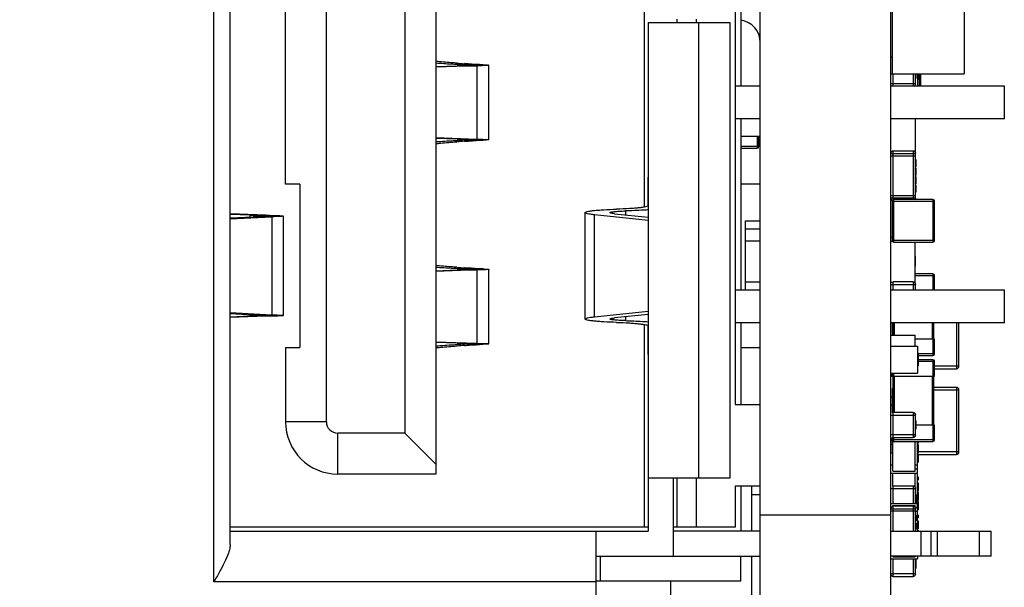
# Model space of a CAD drawing. Header units: millimetres. Extents: x 72 to 239, y 133 to 319.
# Tile 235 of 240: x 224.69 to 236.75, y 242.49 to 249.44. Entities that reach past the tile are written whole.
import ezdxf

# ---------------------------------------------------------------- set-up
doc = ezdxf.new("R2010")
doc.units = ezdxf.units.MM
doc.header["$LTSCALE"] = 5
doc.header["$PDMODE"] = 3
doc.header["$PDSIZE"] = 0.3125
doc.layers.get('0').update_dxf_attribs({"linetype": 'CONTINUOUS'})
doc.layers.get('Defpoints').update_dxf_attribs({"linetype": 'CONTINUOUS'})
doc.layers.add('7标注层', color=6, linetype='CONTINUOUS')
doc.styles.add('PC_TEXTSTYLE', font='ISOCP.SHX', dxfattribs={"width": 0.707, "bigfont": 'GBCBIG.SHX'})
doc.dimstyles.new('GB_BALLOON', dxfattribs={"dimtxt": 3, "dimasz": 2, "dimexe": 1, "dimexo": 0, "dimgap": 1.5, "dimtad": 1, "dimdec": 1, "dimdsep": 46, "dimtxsty": 'PC_TEXTSTYLE', "dimcen": 0, "dimclrd": 256, "dimclrt": 256, "dimadec": 0, "dimazin": 2, "dimtp": 0.1, "dimtm": 0.1, "dimtfac": 0.71, "dimtdec": 3, "dimtmove": 0, "dimatfit": 3, "dimfxl": 1, "dimtfill": 1, "dimarcsym": 0})

# ---------------------------------------------------------------- blocks, each defined once
blk = doc.blocks.new('*D15')
at = {"layer": '7标注层', "color": 0, "lineweight": -2}
for p, q in [((217.768, 243.823), (217.768, 233.7)), ((233.762, 240.373), (233.762, 233.7))]:
    blk.add_line(p, q, dxfattribs=at)
at = {"layer": '7标注层', "lineweight": -2}
blk.add_line((219.768, 234.7), (231.762, 234.7), dxfattribs=at)
at = {"layer": '7标注层'}
for points in [[(219.768, 235.033), (219.768, 234.366), (217.768, 234.7)], [(231.762, 234.366), (231.762, 235.033), (233.762, 234.7)]]:
    blk.add_solid(points, dxfattribs=at)
at = {"layer": 'Defpoints', "color": 0}
for p in [(217.768, 243.823), (233.762, 240.373), (233.762, 234.7)]:
    blk.add_point(p, dxfattribs=at)
at = {"layer": '7标注层', "insert": (225.765, 237.55), "char_height": 3, "attachment_point": 5, "style": 'PC_TEXTSTYLE', "bg_fill": 3, "box_fill_scale": 1.1, "bg_fill_color": 257, "bg_fill_transparency": 0}
blk.add_mtext('16', dxfattribs=at)

msp = doc.modelspace()

# ---------------------------------------------------------------- linework, layer by layer
for p, q in [((235.362, 240.373), (235.362, 296.882)), ((233.762, 240.373), (233.762, 278.223)), ((227.068, 242.553), (227.068, 256.293)), ((227.268, 243.009), (227.268, 255.837)), ((229.786, 254.973), (229.786, 243.873)), ((229.406, 254.473), (229.406, 244.373)), ((228.446, 244.513), (228.446, 254.333)), ((233.456, 254.123), (233.456, 244.723)), ((232.338, 251.704), (232.338, 247.141)), ((227.946, 247.423), (227.946, 251.423)), ((233.523, 250.223), (233.523, 248.623)), ((235.382, 248.773), (235.382, 250.223)), ((236.262, 250.223), (236.262, 248.773)), ((232.388, 249.403), (233.388, 249.403)), ((232.388, 249.403), (232.388, 247.511)), ((232.738, 249.443), (232.738, 249.403)), ((232.978, 249.443), (232.978, 249.403)), ((233.008, 243.823), (233.008, 249.403)), ((233.388, 249.403), (233.388, 243.823)), ((229.788, 248.903), (229.786, 248.903)), ((230.143, 248.898), (230.137, 248.898)), ((230.143, 248.898), (230.137, 248.898)), ((235.382, 248.973), (235.362, 248.973)), ((230.289, 248.872), (229.786, 248.854)), ((229.786, 248.863), (230.047, 248.872)), ((230.047, 248.872), (230.289, 248.872)), ((230.093, 248.884), (230.048, 248.887)), ((230.093, 248.874), (230.093, 248.884)), ((230.364, 248.884), (230.136, 248.884)), ((230.289, 248.872), (230.289, 247.974)), ((230.436, 247.967), (230.436, 248.879)), ((235.362, 248.773), (235.382, 248.773)), ((235.382, 248.773), (236.262, 248.773)), ((235.392, 248.623), (235.392, 248.773)), ((235.636, 248.773), (235.636, 248.623)), ((235.666, 248.651), (235.666, 248.773)), ((235.669, 248.716), (235.666, 248.716)), ((235.669, 248.773), (235.669, 248.716)), ((235.687, 248.773), (235.687, 248.623)), ((235.687, 248.699), (235.697, 248.699)), ((235.697, 248.773), (235.697, 248.699)), ((235.724, 248.773), (235.724, 248.623)), ((233.762, 248.623), (233.456, 248.623)), ((235.666, 248.651), (235.362, 248.651)), ((236.753, 248.623), (235.362, 248.623)), ((236.753, 248.223), (236.753, 248.623)), ((233.762, 248.223), (233.456, 248.223)), ((233.523, 248.223), (233.523, 246.123)), ((236.753, 248.223), (235.362, 248.223)), ((235.662, 248.223), (235.662, 247.823)), ((235.663, 248.127), (235.662, 248.127)), ((235.663, 248.125), (235.662, 248.125)), ((235.663, 248.111), (235.662, 248.111)), ((235.662, 248.089), (235.663, 248.089)), ((235.663, 248.082), (235.662, 248.082)), ((235.663, 248.007), (235.663, 248.127)), ((229.786, 247.992), (230.289, 247.974)), ((230.047, 247.974), (229.786, 247.983)), ((229.786, 247.943), (229.788, 247.943)), ((230.047, 247.974), (230.289, 247.974)), ((230.048, 247.959), (230.093, 247.962)), ((230.093, 247.962), (230.093, 247.972)), ((230.364, 247.962), (230.136, 247.962)), ((230.137, 247.947), (230.143, 247.948)), ((230.137, 247.947), (230.143, 247.948)), ((233.523, 248.009), (233.762, 248.009)), ((233.726, 248.009), (233.726, 247.863)), ((233.746, 247.883), (233.746, 248.009)), ((235.663, 248.042), (235.662, 248.042)), ((235.663, 248.007), (235.662, 248.007)), ((233.746, 247.883), (233.523, 247.883)), ((233.523, 247.863), (233.726, 247.863)), ((235.362, 247.823), (235.375, 247.823)), ((235.636, 247.828), (235.392, 247.828)), ((235.392, 247.232), (235.392, 247.828)), ((235.636, 247.828), (235.636, 247.233)), ((235.652, 247.823), (235.662, 247.823)), ((235.362, 247.797), (235.666, 247.797)), ((235.666, 247.767), (235.362, 247.767)), ((235.666, 247.248), (235.666, 247.797)), ((235.669, 247.723), (235.666, 247.723)), ((235.666, 247.712), (235.669, 247.712)), ((235.669, 247.694), (235.666, 247.694)), ((235.669, 247.723), (235.669, 247.63)), ((235.669, 247.658), (235.666, 247.658)), ((235.669, 247.649), (235.666, 247.649)), ((235.666, 247.63), (235.669, 247.63)), ((235.669, 247.62), (235.666, 247.62)), ((235.666, 247.583), (235.669, 247.583)), ((235.669, 247.62), (235.669, 247.529)), ((232.388, 247.159), (232.388, 247.507)), ((232.39, 247.507), (232.39, 245.338)), ((235.666, 247.546), (235.669, 247.546)), ((235.669, 247.529), (235.666, 247.529)), ((235.669, 247.517), (235.666, 247.517)), ((235.669, 247.48), (235.666, 247.48)), ((235.669, 247.517), (235.669, 247.425)), ((228.119, 247.423), (227.946, 247.423)), ((228.119, 247.423), (228.119, 245.423)), ((233.762, 247.423), (233.523, 247.423)), ((235.669, 247.443), (235.666, 247.443)), ((235.666, 247.439), (235.669, 247.439)), ((235.666, 247.425), (235.669, 247.425)), ((235.669, 247.416), (235.666, 247.416)), ((235.666, 247.379), (235.669, 247.379)), ((235.666, 247.342), (235.669, 247.342)), ((235.669, 247.334), (235.666, 247.334)), ((235.669, 247.416), (235.669, 247.323)), ((235.666, 247.279), (235.362, 247.279)), ((235.666, 247.249), (235.362, 247.249)), ((235.377, 247.213), (235.897, 247.213)), ((235.377, 247.213), (235.377, 246.733)), ((235.877, 247.233), (235.397, 247.233)), ((235.397, 246.713), (235.397, 247.233)), ((235.669, 247.323), (235.666, 247.323)), ((235.877, 247.233), (235.877, 246.713)), ((235.897, 246.733), (235.897, 247.213)), ((232.11, 247.095), (232.11, 247.047)), ((227.702, 247.042), (227.268, 247.058)), ((227.51, 247.042), (227.268, 247.051)), ((227.268, 246.996), (227.778, 247.023)), ((227.268, 247.009), (227.548, 247.023)), ((227.51, 247.021), (227.51, 247.042)), ((227.548, 247.042), (227.702, 247.042)), ((227.778, 247.023), (227.548, 247.023)), ((227.778, 247.023), (227.778, 245.822)), ((227.918, 247.032), (227.918, 245.814)), ((231.616, 245.772), (231.616, 247.074)), ((232.39, 246.979), (231.73, 247.047)), ((231.73, 245.798), (231.73, 247.047)), ((231.977, 247.061), (232.39, 247.018)), ((233.582, 246.973), (233.762, 246.973)), ((233.582, 246.123), (233.582, 246.973)), ((233.762, 246.873), (233.582, 246.873)), ((235.362, 246.773), (235.377, 246.773)), ((235.897, 246.733), (235.377, 246.733)), ((233.762, 246.723), (233.582, 246.723)), ((235.362, 246.723), (235.38, 246.723)), ((235.397, 246.713), (235.877, 246.713)), ((235.662, 246.223), (235.662, 246.713)), ((235.663, 246.539), (235.662, 246.539)), ((235.663, 246.419), (235.663, 246.539)), ((229.788, 246.403), (229.786, 246.403)), ((230.289, 246.372), (229.786, 246.354)), ((229.786, 246.363), (230.047, 246.372)), ((230.047, 246.372), (230.289, 246.372)), ((230.093, 246.384), (230.048, 246.387)), ((230.093, 246.374), (230.093, 246.384)), ((230.364, 246.384), (230.136, 246.384)), ((230.143, 246.398), (230.137, 246.398)), ((230.143, 246.398), (230.137, 246.398)), ((230.289, 246.372), (230.289, 245.474)), ((230.436, 245.467), (230.436, 246.379)), ((235.663, 246.478), (235.662, 246.478)), ((235.663, 246.419), (235.662, 246.419)), ((235.877, 246.323), (235.662, 246.323)), ((235.662, 246.303), (235.897, 246.303)), ((235.877, 246.323), (235.877, 246.123)), ((235.897, 246.123), (235.897, 246.303)), ((233.762, 246.123), (233.456, 246.123)), ((233.762, 246.223), (233.582, 246.223)), ((235.362, 246.223), (235.381, 246.223)), ((235.362, 246.195), (235.666, 246.195)), ((236.753, 246.123), (235.362, 246.123)), ((235.377, 246.223), (235.377, 246.221)), ((235.636, 246.225), (235.392, 246.225)), ((235.392, 246.123), (235.392, 246.225)), ((235.636, 246.225), (235.636, 246.123)), ((235.647, 246.223), (235.662, 246.223)), ((235.666, 246.123), (235.666, 246.195)), ((236.753, 245.723), (236.753, 246.123)), ((227.268, 245.849), (227.778, 245.822)), ((227.268, 245.837), (227.548, 245.822)), ((227.702, 245.804), (227.268, 245.788)), ((227.51, 245.804), (227.268, 245.795)), ((227.51, 245.804), (227.51, 245.824)), ((227.548, 245.822), (227.778, 245.822)), ((227.702, 245.804), (227.548, 245.804)), ((231.73, 245.798), (232.39, 245.867)), ((232.39, 245.828), (231.977, 245.785)), ((232.11, 245.799), (232.11, 245.751)), ((232.338, 245.704), (232.338, 243.223)), ((232.388, 245.338), (232.388, 245.687)), ((233.762, 245.723), (233.456, 245.723)), ((233.523, 245.723), (233.523, 244.723)), ((236.753, 245.723), (235.362, 245.723)), ((235.377, 245.723), (235.377, 245.573)), ((235.387, 245.723), (235.387, 245.573)), ((235.407, 245.573), (235.407, 245.723)), ((235.867, 245.723), (235.867, 245.523)), ((235.887, 245.523), (235.887, 245.723)), ((236.167, 245.723), (236.167, 245.163)), ((236.197, 245.193), (236.197, 245.723)), ((235.362, 245.573), (235.662, 245.573)), ((235.662, 245.438), (235.662, 245.573)), ((235.897, 245.523), (235.662, 245.523)), ((235.877, 245.523), (235.877, 245.323)), ((235.897, 245.343), (235.897, 245.523)), ((227.946, 245.423), (228.119, 245.423)), ((227.946, 245.423), (227.946, 244.513)), ((229.786, 245.492), (230.289, 245.474)), ((230.047, 245.474), (229.786, 245.483)), ((229.786, 245.443), (229.788, 245.443)), ((230.047, 245.474), (230.289, 245.474)), ((230.048, 245.459), (230.093, 245.462)), ((230.093, 245.462), (230.093, 245.472)), ((230.364, 245.462), (230.136, 245.462)), ((230.137, 245.447), (230.143, 245.448)), ((230.137, 245.447), (230.143, 245.448)), ((233.523, 245.423), (233.762, 245.423)), ((235.362, 245.438), (235.687, 245.438)), ((235.687, 245.438), (235.687, 245.108)), ((232.388, 245.334), (232.388, 243.173)), ((235.687, 245.357), (235.697, 245.357)), ((235.687, 245.278), (235.697, 245.278)), ((235.697, 245.357), (235.697, 245.199)), ((235.897, 245.343), (235.697, 245.343)), ((235.697, 245.323), (235.877, 245.323)), ((235.687, 245.199), (235.697, 245.199)), ((235.877, 245.273), (235.697, 245.273)), ((235.697, 245.253), (235.897, 245.253)), ((235.877, 245.273), (235.877, 245.073)), ((235.897, 245.073), (235.897, 245.253)), ((236.197, 245.193), (235.897, 245.193)), ((235.897, 245.163), (236.167, 245.163)), ((235.362, 245.108), (235.687, 245.108)), ((235.377, 245.101), (235.362, 245.101)), ((235.362, 245.073), (235.897, 245.073)), ((235.377, 245.108), (235.377, 245.073)), ((235.387, 245.073), (235.387, 244.625)), ((235.397, 245.073), (235.397, 245.108)), ((235.407, 244.625), (235.407, 245.073)), ((235.867, 245.073), (235.867, 244.473)), ((235.887, 244.473), (235.887, 245.073)), ((236.167, 244.933), (235.887, 244.933)), ((236.167, 244.933), (236.167, 244.113)), ((235.362, 244.813), (235.377, 244.813)), ((235.377, 244.903), (235.387, 244.903)), ((235.377, 244.903), (235.377, 244.621)), ((235.887, 244.903), (236.197, 244.903)), ((236.197, 244.143), (236.197, 244.903)), ((233.456, 244.723), (233.762, 244.723)), ((235.377, 244.713), (235.362, 244.713)), ((235.362, 244.595), (235.666, 244.595)), ((235.636, 244.625), (235.392, 244.625)), ((235.392, 244.321), (235.392, 244.625)), ((235.636, 244.625), (235.636, 244.321)), ((235.666, 244.351), (235.666, 244.595)), ((228.446, 244.513), (227.946, 244.513)), ((235.666, 244.53), (235.669, 244.53)), ((235.666, 244.485), (235.669, 244.485)), ((235.669, 244.467), (235.666, 244.467)), ((235.669, 244.53), (235.669, 244.423)), ((235.897, 244.473), (235.669, 244.473)), ((235.877, 244.473), (235.877, 244.273)), ((235.897, 244.293), (235.897, 244.473)), ((229.406, 244.373), (228.586, 244.373)), ((228.586, 243.873), (228.586, 244.373)), ((229.406, 244.373), (229.786, 243.993)), ((235.666, 244.351), (235.362, 244.351)), ((235.377, 244.325), (235.377, 244.293)), ((235.392, 244.321), (235.636, 244.321)), ((235.397, 244.273), (235.397, 244.321)), ((235.669, 244.423), (235.666, 244.423)), ((235.377, 244.301), (235.362, 244.301)), ((235.377, 244.233), (235.362, 244.233)), ((235.897, 244.293), (235.377, 244.293)), ((235.377, 244.274), (235.377, 244.143)), ((235.387, 243.908), (235.387, 244.271)), ((235.392, 244.27), (235.392, 244.274)), ((235.392, 244.27), (235.636, 244.27)), ((235.397, 244.273), (235.877, 244.273)), ((235.636, 244.273), (235.636, 244.27)), ((235.662, 243.908), (235.662, 244.273)), ((235.687, 243.173), (235.687, 244.273)), ((235.687, 244.25), (235.697, 244.25)), ((235.687, 244.236), (235.697, 244.236)), ((235.687, 244.234), (235.697, 244.234)), ((235.697, 244.273), (235.697, 244.25)), ((235.697, 244.236), (235.697, 244.134)), ((235.362, 244.133), (235.379, 244.133)), ((235.387, 244.143), (235.377, 244.143)), ((235.687, 244.189), (235.697, 244.189)), ((235.687, 244.14), (235.697, 244.14)), ((235.687, 244.134), (235.697, 244.134)), ((235.687, 244.121), (235.697, 244.121)), ((236.197, 244.143), (235.697, 244.143)), ((235.697, 244.121), (235.697, 244.019)), ((235.697, 244.113), (236.167, 244.113)), ((235.387, 243.983), (235.362, 243.983)), ((235.687, 243.983), (235.662, 243.983)), ((235.687, 244.069), (235.697, 244.069)), ((235.687, 244.019), (235.697, 244.019)), ((229.786, 243.873), (228.586, 243.873)), ((235.362, 243.883), (235.687, 243.883)), ((235.387, 243.878), (235.362, 243.878)), ((235.387, 243.908), (235.662, 243.908)), ((235.387, 243.725), (235.387, 243.883)), ((235.687, 243.933), (235.662, 243.933)), ((235.662, 243.711), (235.662, 243.883)), ((235.687, 243.878), (235.662, 243.878)), ((235.687, 243.84), (235.697, 243.84)), ((235.697, 243.84), (235.697, 243.803)), ((233.388, 243.823), (232.388, 243.823)), ((232.693, 243.823), (232.693, 242.868)), ((232.738, 243.823), (232.738, 243.223)), ((232.978, 243.823), (232.978, 243.223)), ((233.762, 243.723), (233.456, 243.723)), ((233.456, 243.723), (233.456, 243.223)), ((233.523, 243.723), (233.523, 243.173)), ((233.66, 243.173), (233.66, 243.723)), ((235.636, 243.725), (235.392, 243.725)), ((235.392, 243.513), (235.392, 243.725)), ((235.636, 243.725), (235.636, 243.513)), ((235.687, 243.812), (235.697, 243.812)), ((235.687, 243.803), (235.697, 243.803)), ((235.687, 243.766), (235.697, 243.766)), ((235.687, 243.715), (235.697, 243.715)), ((235.697, 243.766), (235.697, 243.665)), ((233.66, 243.623), (233.762, 243.623)), ((235.362, 243.695), (235.666, 243.695)), ((235.666, 243.513), (235.666, 243.695)), ((235.669, 243.623), (235.666, 243.623)), ((235.669, 243.621), (235.666, 243.621)), ((235.669, 243.613), (235.666, 243.613)), ((235.666, 243.604), (235.669, 243.604)), ((235.669, 243.623), (235.669, 243.516)), ((235.687, 243.665), (235.697, 243.665)), ((235.687, 243.651), (235.697, 243.651)), ((235.687, 243.649), (235.697, 243.649)), ((235.687, 243.604), (235.697, 243.604)), ((235.697, 243.651), (235.697, 243.549)), ((235.362, 243.513), (235.687, 243.513)), ((235.387, 243.488), (235.662, 243.488)), ((235.387, 243.477), (235.387, 243.488)), ((235.636, 243.478), (235.392, 243.478)), ((235.392, 243.173), (235.392, 243.478)), ((235.636, 243.478), (235.636, 243.173)), ((235.662, 243.463), (235.662, 243.488)), ((235.669, 243.516), (235.666, 243.516)), ((235.687, 243.555), (235.697, 243.555)), ((235.687, 243.549), (235.697, 243.549)), ((235.687, 243.536), (235.697, 243.536)), ((235.687, 243.484), (235.697, 243.484)), ((235.697, 243.536), (235.697, 243.434)), ((233.762, 243.373), (235.362, 243.373)), ((235.362, 243.447), (235.666, 243.447)), ((235.666, 243.417), (235.362, 243.417)), ((235.687, 243.463), (235.662, 243.463)), ((235.666, 243.173), (235.666, 243.447)), ((235.687, 243.413), (235.666, 243.413)), ((235.669, 243.373), (235.666, 243.373)), ((235.666, 243.362), (235.669, 243.362)), ((235.669, 243.373), (235.669, 243.299)), ((235.687, 243.434), (235.697, 243.434)), ((235.687, 243.375), (235.697, 243.375)), ((235.687, 243.347), (235.697, 243.347)), ((235.697, 243.375), (235.697, 243.338)), ((235.669, 243.344), (235.666, 243.344)), ((235.669, 243.308), (235.666, 243.308)), ((235.669, 243.299), (235.666, 243.299)), ((235.669, 243.27), (235.666, 243.27)), ((235.666, 243.233), (235.669, 243.233)), ((235.669, 243.27), (235.669, 243.196)), ((235.687, 243.338), (235.697, 243.338)), ((235.687, 243.301), (235.697, 243.301)), ((235.687, 243.25), (235.697, 243.25)), ((235.697, 243.301), (235.697, 243.2)), ((232.388, 243.223), (227.268, 243.223)), ((227.268, 243.173), (232.388, 243.173)), ((231.748, 243.173), (231.748, 242.173)), ((233.456, 243.223), (232.693, 243.223)), ((233.762, 243.173), (232.693, 243.173)), ((235.362, 243.173), (236.593, 243.173)), ((235.666, 243.196), (235.669, 243.196)), ((235.687, 243.2), (235.697, 243.2)), ((235.687, 243.186), (235.697, 243.186)), ((235.687, 243.184), (235.697, 243.184)), ((235.697, 243.186), (235.697, 243.173)), ((235.733, 242.868), (235.733, 243.173)), ((235.852, 243.173), (235.852, 242.868)), ((235.933, 242.868), (235.933, 243.173)), ((236.443, 243.173), (236.443, 242.868)), ((236.593, 242.868), (236.593, 243.173)), ((231.748, 242.868), (233.762, 242.868)), ((231.803, 242.563), (231.803, 242.868)), ((233.523, 242.563), (233.523, 242.868)), ((233.66, 241.123), (233.66, 242.868)), ((236.593, 242.868), (235.362, 242.868)), ((235.387, 242.868), (235.387, 242.858)), ((235.662, 242.868), (235.662, 242.858)), ((235.687, 242.868), (235.687, 242.833)), ((235.362, 242.833), (235.687, 242.833)), ((235.387, 242.858), (235.662, 242.858)), ((235.392, 242.62), (235.392, 242.833)), ((235.636, 242.833), (235.636, 242.62)), ((235.666, 242.651), (235.666, 242.833)), ((235.669, 242.823), (235.666, 242.823)), ((235.669, 242.821), (235.666, 242.821)), ((235.669, 242.813), (235.666, 242.813)), ((235.666, 242.804), (235.669, 242.804)), ((235.669, 242.823), (235.669, 242.716)), ((235.666, 242.651), (235.362, 242.651)), ((235.669, 242.716), (235.666, 242.716)), ((231.748, 242.553), (227.068, 242.553)), ((233.523, 242.563), (231.748, 242.563)), ((232.662, 242.563), (232.662, 241.123)), ((235.392, 242.62), (235.636, 242.62))]:
    msp.add_line(p, q)
for centre, radius, start, end in [((233.487, 249.157), 0.275, 0, 82.3901), ((231.341, 266.81), 17.953, 265.8641, 266.1529), ((224.256, 248.723), 11.459, 359.5, 0.2499), ((235.636, 248.651), 0.0305, 292.9986, 0), ((231.302, 230.595), 17.391, 93.8425, 94.1405), ((233.726, 247.883), 0.02, 270, 360), ((235.392, 247.797), 0.0305, 90, 180), ((235.636, 247.797), 0.0305, 0, 90), ((235.392, 247.249), 0.0305, 180, 244.5192), ((235.392, 247.248), 0.0305, 180, 244.4529), ((235.397, 247.213), 0.02, 90, 180), ((235.636, 247.249), 0.0305, 328.627, 0), ((235.636, 247.248), 0.0305, 328.8224, 0), ((235.877, 247.213), 0.02, 0, 90), ((235.397, 246.733), 0.02, 180, 270), ((235.877, 246.733), 0.02, 270, 0), ((231.341, 264.31), 17.953, 265.8641, 266.1529), ((235.877, 246.303), 0.02, 0, 90), ((235.636, 246.195), 0.0305, 0, 90), ((231.302, 228.095), 17.391, 93.8425, 94.1405), ((235.877, 245.343), 0.02, 270, 0), ((235.877, 245.253), 0.02, 0, 90), ((236.167, 245.193), 0.03, 270, 0), ((235.392, 245.101), 0.0305, 180, 240.1653), ((235.392, 245.101), 0.0305, 246.2695, 260.3891), ((235.407, 244.903), 0.03, 132.071, 180), ((236.167, 244.903), 0.03, 0, 90), ((235.636, 244.595), 0.0305, 0, 90), ((228.586, 244.513), 0.64, 180, 270), ((228.586, 244.513), 0.14, 179.9991, 270.0009), ((235.636, 244.351), 0.0305, 270, 0), ((235.392, 244.301), 0.0305, 180, 270), ((235.397, 244.293), 0.02, 180, 270), ((235.636, 244.301), 0.0305, 270, 293.5443), ((235.877, 244.293), 0.02, 270, 0), ((235.407, 244.143), 0.03, 180, 226.9631), ((236.167, 244.143), 0.03, 270, 0), ((235.636, 243.695), 0.0305, 0, 90), ((235.392, 243.447), 0.0305, 90, 180), ((235.636, 243.447), 0.0305, 0, 90), ((235.392, 242.651), 0.0305, 180, 270), ((235.636, 242.651), 0.0305, 270, 0)]:
    msp.add_arc(centre, radius, start, end)
for centre, start_param, end_param in [((233.008, 247.511), -3.141593, -3.06086), ((233.008, 245.334), 3.06086, 3.141593)]:
    msp.add_ellipse(centre, major_axis=(0.62, 0), ratio=0.075503, start_param=start_param, end_param=end_param)
for points, knots in [([(230.046, 248.904), (230.022, 248.906), (229.935, 248.913), (229.849, 248.92), (229.786, 248.926)], [0, 0, 0, 0, 0.273742, 1, 1, 1, 1]), ([(230.048, 248.887), (230.025, 248.888), (229.938, 248.893), (229.852, 248.898), (229.788, 248.903)], [0, 0, 0, 0, 0.264451, 1, 1, 1, 1]), ([(230.364, 248.884), (230.345, 248.885), (230.271, 248.889), (230.197, 248.894), (230.143, 248.898)], [0, 0, 0, 0, 0.261719, 1, 1, 1, 1]), ([(230.136, 248.879), (230.136, 248.878), (230.133, 248.878), (230.129, 248.877), (230.122, 248.876), (230.112, 248.875), (230.1, 248.874), (230.078, 248.873), (230.06, 248.872), (230.047, 248.872)], [0, 0, 0, 0, 0.019216, 0.068396, 0.148788, 0.260152, 0.402066, 0.573653, 1, 1, 1, 1]), ([(230.093, 248.884), (230.099, 248.884), (230.11, 248.883), (230.123, 248.882), (230.131, 248.881), (230.134, 248.88), (230.136, 248.879), (230.136, 248.879)], [0, 0, 0, 0, 0.428089, 0.739308, 0.929085, 0.97832, 1, 1, 1, 1]), ([(230.436, 248.879), (230.436, 248.879), (230.434, 248.878), (230.433, 248.878), (230.43, 248.877), (230.424, 248.877), (230.413, 248.876), (230.396, 248.875), (230.376, 248.874), (230.35, 248.873), (230.321, 248.873), (230.3, 248.872), (230.289, 248.872)], [0, 0, 0, 0, 0.005167, 0.017684, 0.038049, 0.066322, 0.146568, 0.258069, 0.400154, 0.572064, 0.772534, 1, 1, 1, 1]), ([(230.364, 248.884), (230.374, 248.884), (230.389, 248.883), (230.407, 248.882), (230.417, 248.882), (230.425, 248.881), (230.431, 248.88), (230.433, 248.88), (230.436, 248.879), (230.436, 248.879)], [0, 0, 0, 0, 0.431336, 0.602874, 0.744074, 0.854379, 0.933615, 0.981805, 1, 1, 1, 1]), ([(229.786, 247.92), (229.805, 247.921), (229.892, 247.929), (229.979, 247.936), (230.046, 247.941)], [0, 0, 0, 0, 0.226149, 1, 1, 1, 1]), ([(229.788, 247.943), (229.809, 247.944), (229.895, 247.95), (229.981, 247.955), (230.048, 247.959)], [0, 0, 0, 0, 0.235486, 1, 1, 1, 1]), ([(230.047, 247.974), (230.06, 247.973), (230.078, 247.973), (230.1, 247.971), (230.112, 247.97), (230.122, 247.97), (230.129, 247.969), (230.133, 247.968), (230.136, 247.967), (230.136, 247.967)], [0, 0, 0, 0, 0.426347, 0.597934, 0.739848, 0.851212, 0.931604, 0.980784, 1, 1, 1, 1]), ([(230.136, 247.967), (230.136, 247.966), (230.134, 247.966), (230.131, 247.965), (230.123, 247.964), (230.11, 247.963), (230.099, 247.962), (230.093, 247.962)], [0, 0, 0, 0, 0.02168, 0.070915, 0.260692, 0.571911, 1, 1, 1, 1]), ([(230.143, 247.948), (230.16, 247.949), (230.234, 247.954), (230.308, 247.958), (230.364, 247.962)], [0, 0, 0, 0, 0.238226, 1, 1, 1, 1]), ([(230.289, 247.974), (230.3, 247.973), (230.321, 247.973), (230.35, 247.972), (230.376, 247.971), (230.396, 247.97), (230.413, 247.97), (230.424, 247.969), (230.43, 247.968), (230.433, 247.968), (230.434, 247.967), (230.436, 247.967), (230.436, 247.967)], [0, 0, 0, 0, 0.227466, 0.427936, 0.599846, 0.741931, 0.853432, 0.933678, 0.961951, 0.982316, 0.994833, 1, 1, 1, 1]), ([(230.436, 247.967), (230.436, 247.966), (230.433, 247.966), (230.431, 247.965), (230.425, 247.965), (230.417, 247.964), (230.407, 247.963), (230.389, 247.962), (230.374, 247.962), (230.364, 247.962)], [0, 0, 0, 0, 0.018195, 0.066385, 0.145621, 0.255926, 0.397126, 0.568664, 1, 1, 1, 1]), ([(231.616, 247.074), (231.616, 247.077), (231.627, 247.084), (231.646, 247.088), (231.68, 247.095), (231.725, 247.1), (231.781, 247.105), (231.875, 247.112), (231.949, 247.115), (232.002, 247.116)], [0, 0, 0, 0, 0.02455, 0.078941, 0.165323, 0.282434, 0.427901, 0.59859, 1, 1, 1, 1]), ([(231.921, 247.074), (231.921, 247.076), (231.926, 247.079), (231.935, 247.081), (231.952, 247.084), (231.974, 247.087), (232.002, 247.089), (232.048, 247.093), (232.085, 247.094), (232.11, 247.095)], [0, 0, 0, 0, 0.024537, 0.078994, 0.16541, 0.282574, 0.427974, 0.598585, 1, 1, 1, 1]), ([(232.388, 247.159), (232.388, 247.155), (232.376, 247.149), (232.357, 247.144), (232.323, 247.138), (232.278, 247.132), (232.222, 247.127), (232.129, 247.121), (232.054, 247.118), (232.002, 247.116)], [0, 0, 0, 0, 0.024522, 0.078851, 0.165209, 0.282337, 0.427792, 0.59849, 1, 1, 1, 1]), ([(232.395, 247.108), (232.374, 247.106), (232.279, 247.101), (232.184, 247.097), (232.11, 247.095)], [0, 0, 0, 0, 0.22759, 1, 1, 1, 1]), ([(227.51, 247.042), (227.516, 247.042), (227.536, 247.041), (227.557, 247.04), (227.572, 247.039)], [0, 0, 0, 0, 0.282131, 1, 1, 1, 1]), ([(227.618, 247.032), (227.618, 247.031), (227.616, 247.03), (227.612, 247.029), (227.607, 247.028), (227.595, 247.027), (227.575, 247.025), (227.558, 247.024), (227.548, 247.023)], [0, 0, 0, 0, 0.022703, 0.073265, 0.154322, 0.26591, 0.578355, 1, 1, 1, 1]), ([(227.572, 247.039), (227.578, 247.038), (227.589, 247.037), (227.605, 247.036), (227.612, 247.034), (227.618, 247.033), (227.618, 247.032)], [0, 0, 0, 0, 0.424514, 0.734762, 0.925725, 1, 1, 1, 1]), ([(227.702, 247.042), (227.718, 247.042), (227.749, 247.041), (227.791, 247.04), (227.828, 247.039), (227.859, 247.038), (227.883, 247.036), (227.9, 247.035), (227.909, 247.034), (227.914, 247.033), (227.916, 247.033), (227.918, 247.032), (227.918, 247.032)], [0, 0, 0, 0, 0.221873, 0.420304, 0.592382, 0.735969, 0.849519, 0.931727, 0.960822, 0.98181, 0.994688, 1, 1, 1, 1]), ([(227.918, 247.032), (227.918, 247.031), (227.917, 247.031), (227.914, 247.03), (227.907, 247.029), (227.896, 247.028), (227.88, 247.027), (227.86, 247.026), (227.826, 247.025), (227.798, 247.024), (227.778, 247.023)], [0, 0, 0, 0, 0.005772, 0.018575, 0.067642, 0.148366, 0.260244, 0.402576, 0.574444, 1, 1, 1, 1]), ([(231.73, 247.047), (231.713, 247.049), (231.685, 247.052), (231.648, 247.059), (231.628, 247.064), (231.616, 247.071), (231.616, 247.074)], [0, 0, 0, 0, 0.415041, 0.721526, 0.914297, 1, 1, 1, 1]), ([(231.977, 247.061), (231.969, 247.062), (231.955, 247.063), (231.937, 247.067), (231.927, 247.069), (231.921, 247.072), (231.921, 247.074)], [0, 0, 0, 0, 0.414763, 0.72169, 0.914375, 1, 1, 1, 1]), ([(230.046, 246.404), (230.022, 246.406), (229.935, 246.413), (229.849, 246.42), (229.786, 246.426)], [0, 0, 0, 0, 0.273742, 1, 1, 1, 1]), ([(230.048, 246.387), (230.025, 246.388), (229.938, 246.393), (229.852, 246.398), (229.788, 246.403)], [0, 0, 0, 0, 0.264451, 1, 1, 1, 1]), ([(230.136, 246.379), (230.136, 246.378), (230.133, 246.378), (230.129, 246.377), (230.122, 246.376), (230.112, 246.375), (230.1, 246.374), (230.078, 246.373), (230.06, 246.372), (230.047, 246.372)], [0, 0, 0, 0, 0.019216, 0.068396, 0.148788, 0.260152, 0.402066, 0.573653, 1, 1, 1, 1]), ([(230.093, 246.384), (230.099, 246.384), (230.11, 246.383), (230.123, 246.382), (230.131, 246.381), (230.134, 246.38), (230.136, 246.379), (230.136, 246.379)], [0, 0, 0, 0, 0.428089, 0.739308, 0.929085, 0.97832, 1, 1, 1, 1]), ([(230.364, 246.384), (230.345, 246.385), (230.271, 246.389), (230.197, 246.394), (230.143, 246.398)], [0, 0, 0, 0, 0.261719, 1, 1, 1, 1]), ([(230.436, 246.379), (230.436, 246.379), (230.434, 246.378), (230.433, 246.378), (230.43, 246.377), (230.424, 246.377), (230.413, 246.376), (230.396, 246.375), (230.376, 246.374), (230.35, 246.373), (230.321, 246.373), (230.3, 246.372), (230.289, 246.372)], [0, 0, 0, 0, 0.005167, 0.017684, 0.038049, 0.066322, 0.146568, 0.258069, 0.400154, 0.572064, 0.772534, 1, 1, 1, 1]), ([(230.364, 246.384), (230.374, 246.384), (230.389, 246.383), (230.407, 246.382), (230.417, 246.382), (230.425, 246.381), (230.431, 246.38), (230.433, 246.38), (230.436, 246.379), (230.436, 246.379)], [0, 0, 0, 0, 0.431336, 0.602874, 0.744074, 0.854379, 0.933615, 0.981805, 1, 1, 1, 1]), ([(227.572, 245.807), (227.567, 245.806), (227.547, 245.805), (227.526, 245.804), (227.51, 245.804)], [0, 0, 0, 0, 0.216021, 1, 1, 1, 1]), ([(227.548, 245.822), (227.558, 245.822), (227.575, 245.821), (227.595, 245.819), (227.607, 245.817), (227.612, 245.816), (227.616, 245.815), (227.618, 245.814), (227.618, 245.814)], [0, 0, 0, 0, 0.421645, 0.73409, 0.845678, 0.926735, 0.977297, 1, 1, 1, 1]), ([(227.618, 245.814), (227.618, 245.813), (227.612, 245.811), (227.605, 245.81), (227.589, 245.808), (227.578, 245.807), (227.572, 245.807)], [0, 0, 0, 0, 0.074275, 0.265238, 0.575486, 1, 1, 1, 1]), ([(227.918, 245.814), (227.918, 245.813), (227.916, 245.813), (227.914, 245.812), (227.909, 245.811), (227.9, 245.81), (227.883, 245.809), (227.859, 245.808), (227.828, 245.807), (227.791, 245.806), (227.749, 245.805), (227.718, 245.804), (227.702, 245.804)], [0, 0, 0, 0, 0.005312, 0.01819, 0.039178, 0.068273, 0.150481, 0.264031, 0.407618, 0.579696, 0.778127, 1, 1, 1, 1]), ([(227.778, 245.822), (227.798, 245.822), (227.826, 245.821), (227.86, 245.819), (227.88, 245.818), (227.896, 245.817), (227.907, 245.816), (227.914, 245.815), (227.917, 245.815), (227.918, 245.814), (227.918, 245.814)], [0, 0, 0, 0, 0.425556, 0.597424, 0.739756, 0.851634, 0.932358, 0.981425, 0.994228, 1, 1, 1, 1]), ([(231.616, 245.772), (231.616, 245.775), (231.628, 245.782), (231.648, 245.787), (231.685, 245.793), (231.713, 245.796), (231.73, 245.798)], [0, 0, 0, 0, 0.085703, 0.278474, 0.584959, 1, 1, 1, 1]), ([(232.002, 245.729), (231.949, 245.731), (231.875, 245.734), (231.781, 245.74), (231.725, 245.745), (231.68, 245.751), (231.646, 245.757), (231.627, 245.762), (231.616, 245.768), (231.616, 245.772)], [0, 0, 0, 0, 0.40141, 0.572099, 0.717566, 0.834677, 0.921059, 0.97545, 1, 1, 1, 1]), ([(231.921, 245.772), (231.921, 245.773), (231.927, 245.777), (231.937, 245.779), (231.955, 245.782), (231.969, 245.784), (231.977, 245.785)], [0, 0, 0, 0, 0.085631, 0.278321, 0.58523, 1, 1, 1, 1]), ([(232.11, 245.751), (232.085, 245.752), (232.048, 245.753), (232.002, 245.756), (231.974, 245.759), (231.952, 245.761), (231.935, 245.764), (231.926, 245.767), (231.921, 245.77), (231.921, 245.772)], [0, 0, 0, 0, 0.401428, 0.572041, 0.717435, 0.834597, 0.92101, 0.975464, 1, 1, 1, 1]), ([(232.002, 245.729), (232.054, 245.728), (232.129, 245.725), (232.222, 245.718), (232.278, 245.713), (232.323, 245.708), (232.357, 245.701), (232.376, 245.697), (232.388, 245.69), (232.388, 245.687)], [0, 0, 0, 0, 0.401442, 0.572163, 0.717674, 0.834864, 0.921253, 0.975524, 1, 1, 1, 1]), ([(232.11, 245.751), (232.136, 245.75), (232.231, 245.747), (232.326, 245.742), (232.395, 245.738)], [0, 0, 0, 0, 0.269965, 1, 1, 1, 1]), ([(229.786, 245.42), (229.805, 245.421), (229.892, 245.429), (229.979, 245.436), (230.046, 245.441)], [0, 0, 0, 0, 0.226149, 1, 1, 1, 1]), ([(229.788, 245.443), (229.809, 245.444), (229.895, 245.45), (229.981, 245.455), (230.048, 245.459)], [0, 0, 0, 0, 0.235486, 1, 1, 1, 1]), ([(230.047, 245.474), (230.06, 245.473), (230.078, 245.473), (230.1, 245.471), (230.112, 245.47), (230.122, 245.47), (230.129, 245.469), (230.133, 245.468), (230.136, 245.467), (230.136, 245.467)], [0, 0, 0, 0, 0.426347, 0.597934, 0.739848, 0.851212, 0.931604, 0.980784, 1, 1, 1, 1]), ([(230.136, 245.467), (230.136, 245.466), (230.134, 245.466), (230.131, 245.465), (230.123, 245.464), (230.11, 245.463), (230.099, 245.462), (230.093, 245.462)], [0, 0, 0, 0, 0.02168, 0.070915, 0.260692, 0.571911, 1, 1, 1, 1]), ([(230.143, 245.448), (230.16, 245.449), (230.234, 245.454), (230.308, 245.458), (230.364, 245.462)], [0, 0, 0, 0, 0.238226, 1, 1, 1, 1]), ([(230.289, 245.474), (230.3, 245.473), (230.321, 245.473), (230.35, 245.472), (230.376, 245.471), (230.396, 245.47), (230.413, 245.47), (230.424, 245.469), (230.43, 245.468), (230.433, 245.468), (230.434, 245.467), (230.436, 245.467), (230.436, 245.467)], [0, 0, 0, 0, 0.227466, 0.427936, 0.599846, 0.741931, 0.853432, 0.933678, 0.961951, 0.982316, 0.994833, 1, 1, 1, 1]), ([(230.436, 245.467), (230.436, 245.466), (230.433, 245.466), (230.431, 245.465), (230.425, 245.465), (230.417, 245.464), (230.407, 245.463), (230.389, 245.462), (230.374, 245.462), (230.364, 245.462)], [0, 0, 0, 0, 0.018195, 0.066385, 0.145621, 0.255926, 0.397126, 0.568664, 1, 1, 1, 1]), ([(227.268, 243.009), (227.268, 242.992), (227.263, 242.957), (227.24, 242.884), (227.197, 242.788), (227.135, 242.672), (227.09, 242.593), (227.068, 242.553)], [0, 0, 0, 0, 0.099673, 0.210635, 0.457479, 0.724436, 1, 1, 1, 1])]:
    msp.add_open_spline(points, degree=3, knots=knots)

# ---------------------------------------------------------------- next in the draw order: dimensions: what is measured, and where the dimension line sits
at = {"layer": '7标注层'}
dim = msp.add_linear_dim(base=(233.762, 234.7), p1=(217.768, 243.823), p2=(233.762, 240.373), dimstyle='GB_BALLOON', dxfattribs=at)
dim.commit()
dim.dimension.update_dxf_attribs({"geometry": '*D15', "text_midpoint": (225.765, 237.55)})

doc.saveas('drawing.dxf')
